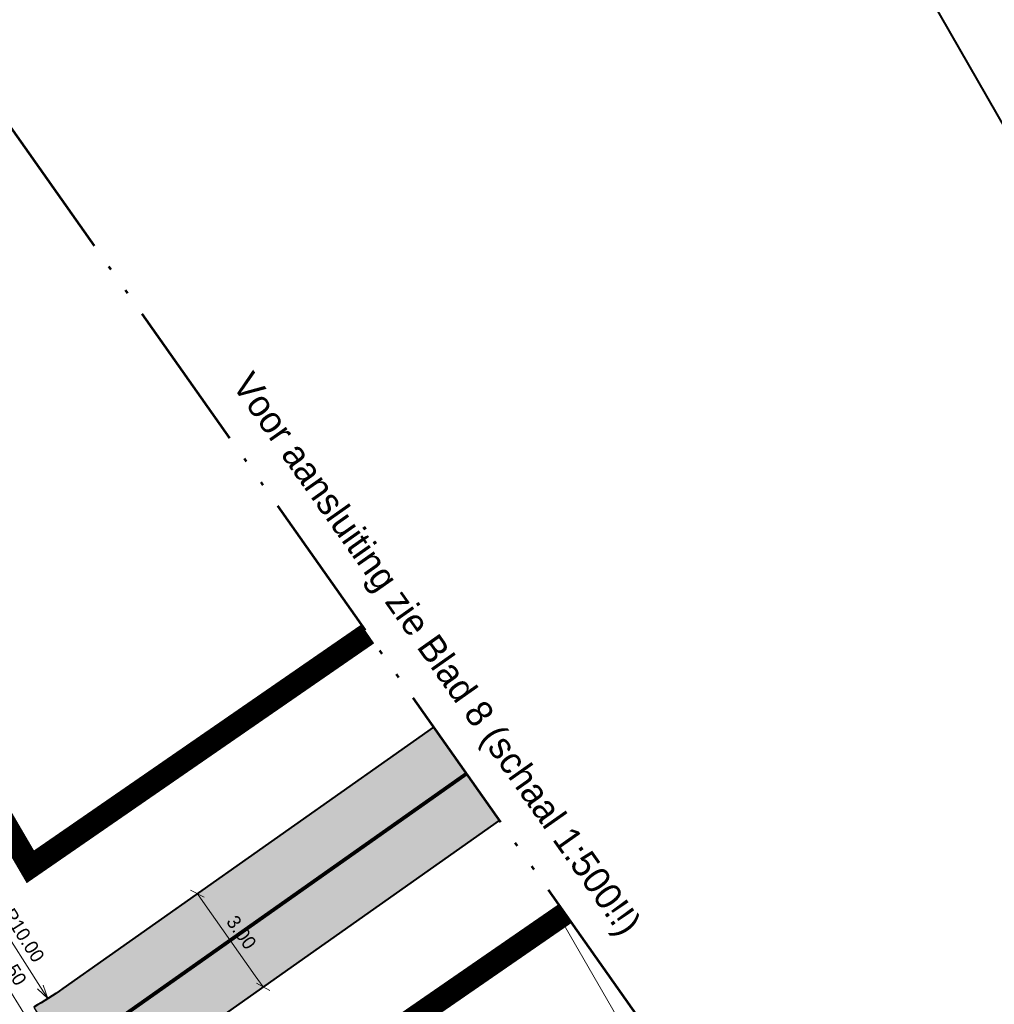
# Model space of a CAD drawing. Header units: metres. Extents: x 148742 to 148951, y 485553 to 485794.
# Tile 51 of 53: x 148855 to 148880, y 485707 to 485733. Entities that reach past the tile are written whole.
import ezdxf

# ---------------------------------------------------------------- set-up
doc = ezdxf.new("R2010")
doc.units = ezdxf.units.M
doc.header["$MEASUREMENT"] = 0
for name, pattern in [('0.30-2.70 (0.10)', [3, 0.3, -2.7]), ('assen', [2.5, 2, -0.5]), ('bladgr', [6.12, 4, -0.66, 0.07, -0.66, 0.07, -0.66])]:
    doc.linetypes.add(name, pattern=pattern)
doc.layers.get('Defpoints').update_dxf_attribs({"color": 253, "lineweight": 13})
for name, color, linetype, lineweight in [('BWR-alg-assenplan', 92, 'assen', 30), ('BWR-nieuw-belijning-030-270 streep dik 100', 51, '0.30-2.70 (0.10)', 0), ('TOP-L-topo objecten vlak', 7, 'Continuous', 0), ('WVB-alg-bladgrens', 2, 'bladgr', 53), ('WVB-alg-onderhoek', 7, 'Continuous', 30), ('WVB-alg-werkgrens', 6, 'Continuous', 53), ('WVB-dim-terr-maatvoering 018', 7, 'Continuous', 13), ('WVB-pen-dik 035', 1, 'Continuous', 40), ('WVB-raster-20%', 254, 'Continuous', 30), ('WVB-tekst-dik 035', 1, 'Continuous', 40)]:
    doc.layers.add(name, color=color, linetype=linetype, lineweight=lineweight)
doc.styles.add('1 200   0.18', font='WORKING.shx', dxfattribs={"height": 0.36})
doc.styles.add('Style-WORKING', font='WORKING.shx')
doc.dimstyles.new('TER 1 200', dxfattribs={"dimtxt": 0.36, "dimasz": 0.36, "dimexe": 0.18, "dimexo": 0.0625, "dimgap": 0.18, "dimtad": 1, "dimzin": 0, "dimdsep": 46, "dimtxsty": '1 200   0.18', "dimblk": 'TerminatorOpen_0.5', "dimcen": 0, "dimse1": 1, "dimse2": 1, "dimclrd": 256, "dimclre": 256, "dimclrt": 7, "dimazin": 0, "dimtfac": 1, "dimtdec": 0, "dimtmove": 1, "dimatfit": 1, "dimldrblk": 'TerminatorOpen_0.5', "dimfxl": 0.18, "dimfxlon": 1, "dimfrac": 2, "dimtolj": 1, "dimtzin": 0, "dimlwd": -1, "dimlwe": -1, "dimarcsym": 0})

# ---------------------------------------------------------------- blocks, each defined once
blk = doc.blocks.new('_Oblique_0.5')
at = {"color": 0, "linetype": 'ByBlock', "lineweight": -2}
for p, q in [((0, 0), (-1, 0)), ((0.5, 0.25), (-0.5, -0.25))]:
    blk.add_line(p, q, dxfattribs=at)
blk = doc.blocks.new('*D51')
at = {"layer": 'Defpoints', "color": 0, "lineweight": 40, "transparency": 16777216}
for p in [(148858.79, 485709.878), (148860.925, 485707.712), (148860.519, 485707.426)]:
    blk.add_point(p, dxfattribs=at)
at = {"layer": 'WVB-dim-terr-maatvoering 018', "transparency": 16777216}
for p, q in [((148859.049, 485710.06), (148859.343, 485710.267)), ((148859.403, 485709.869), (148860.717, 485708.006)), ((148860.778, 485707.608), (148861.072, 485707.815))]:
    blk.add_line(p, q, dxfattribs=at)
at = {"layer": 'WVB-dim-terr-maatvoering 018', "transparency": 16777216, "xscale": 0.36, "yscale": 0.36, "zscale": 0.36}
for p, rotation in [((148859.196, 485710.163), 125.1902883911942), ((148860.925, 485707.712), 305.1902883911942)]:
    blk.add_blockref('_Oblique_0.5', p, dxfattribs=dict(at, rotation=rotation))
at = {"layer": 'WVB-dim-terr-maatvoering 018', "color": 7, "transparency": 16777216, "insert": (148860.354, 485709.145), "char_height": 0.36, "attachment_point": 5, "rotation": 305.1903, "style": '1 200   0.18'}
blk.add_mtext('\\A1;\\C7;3.00', dxfattribs=at)
blk = doc.blocks.new('TerminatorOpen_0.5')
at = {"color": 0, "linetype": 'ByBlock', "lineweight": -2}
for q in [(-1, 0.25), (-1, 0), (-1, -0.25)]:
    blk.add_line((0, 0), q, dxfattribs=at)
blk = doc.blocks.new('*D52')
at = {"layer": 'Defpoints', "color": 0, "lineweight": 40, "transparency": 16777216}
for p in [(148849.892, 485715.839), (148855.261, 485707.403)]:
    blk.add_point(p, dxfattribs=at)
at = {"layer": 'WVB-dim-terr-maatvoering 018', "transparency": 16777216}
blk.add_line((148853.772, 485709.743), (148855.068, 485707.707), dxfattribs=at)
at = {"layer": 'WVB-dim-terr-maatvoering 018', "transparency": 16777216, "xscale": 0.36, "yscale": 0.36, "zscale": 0.36, "rotation": 302.47575135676}
blk.add_blockref('TerminatorOpen_0.5', (148855.261, 485707.403), dxfattribs=at)
at = {"layer": 'WVB-dim-terr-maatvoering 018', "color": 7, "transparency": 16777216, "insert": (148854.627, 485709.07), "char_height": 0.36, "attachment_point": 5, "rotation": 302.4758, "style": '1 200   0.18'}
blk.add_mtext('\\A1;\\C7;R10.00', dxfattribs=at)
blk = doc.blocks.new('*D53')
at = {"layer": 'Defpoints', "color": 0, "lineweight": 40, "transparency": 16777216}
for p in [(148849.377, 485715.476), (148855.45, 485705.71)]:
    blk.add_point(p, dxfattribs=at)
at = {"layer": 'WVB-dim-terr-maatvoering 018', "transparency": 16777216}
blk.add_line((148853.355, 485709.079), (148855.259, 485706.016), dxfattribs=at)
at = {"layer": 'WVB-dim-terr-maatvoering 018', "transparency": 16777216, "xscale": 0.36, "yscale": 0.36, "zscale": 0.36, "rotation": 301.8713109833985}
blk.add_blockref('TerminatorOpen_0.5', (148855.45, 485705.71), dxfattribs=at)
at = {"layer": 'WVB-dim-terr-maatvoering 018', "color": 7, "transparency": 16777216, "insert": (148854.163, 485708.461), "char_height": 0.36, "attachment_point": 5, "rotation": 301.8713, "style": '1 200   0.18'}
blk.add_mtext('\\A1;\\C7;R11.50', dxfattribs=at)

msp = doc.modelspace()

# ---------------------------------------------------------------- hatches: boundary and pattern name
at = {"layer": 'WVB-raster-20%', "extrusion": (0, 0, -1)}
msp.add_hatch(color=256, dxfattribs=at).paths.add_polyline_path([(-148855.655, 485707.667, 0.022579), (-148854.894, 485707.18), (-148856.395, 485704.583, -0.022579), (-148857.384, 485705.215), (-148867.134, 485712.09), (-148865.405, 485714.542)])

# ---------------------------------------------------------------- linework, layer by layer
at = {"layer": 'BWR-alg-assenplan', "lineweight": 30}
msp.add_line((148866.269, 485713.316), (148856.005, 485706.078), dxfattribs=at)
at = {"layer": 'BWR-nieuw-belijning-030-270 streep dik 100', "color": 7, "linetype": '0.30-2.70 (0.10)', "flags": 128}
msp.add_lwpolyline([(148855.103, 485705.503, 0.1, 0.1, 0.023258), (148856.005, 485706.078, 0.1, 0.1, 0), (148866.269, 485713.316, 0.1, 0.1, 0)], format="xyseb", dxfattribs=at)
at = {"layer": 'TOP-L-topo objecten vlak', "color": 7, "linetype": 'Continuous', "lineweight": 0, "flags": 128}
msp.add_lwpolyline([(148910.33, 485637.476), (148868.61, 485709.73), (148868.735, 485709.819)], dxfattribs=at)
at = {"layer": 'WVB-alg-bladgrens', "linetype": 'bladgr'}
msp.add_line((148822.123, 485775.919), (148917.043, 485641.314), dxfattribs=at)
at = {"layer": 'WVB-alg-onderhoek', "lineweight": 40, "flags": 128}
msp.add_lwpolyline([(148746.715, 485732.596), (148848.34, 485555.71), (148947.881, 485612.899), (148846.257, 485789.785)], close=True, dxfattribs=at)
at = {"layer": 'WVB-alg-werkgrens', "flags": 128}
msp.add_lwpolyline([(148863.676, 485716.994, 0.6, 0.6, 0), (148854.803, 485710.87, 0.6, 0.6, 0), (148823.974, 485763.736, 0.6, 0.6, 0), (148798.835, 485748.964, 0.6, 0.6, 0), (148867.195, 485630.641, 0.6, 0.6, 0), (148892.812, 485645.694, 0.6, 0.6, 0), (148859.35, 485703.074, 0.6, 0.6, 0), (148868.862, 485709.638, 0.6, 0.6, 0)], format="xyseb", dxfattribs=at)
at = {"layer": 'WVB-pen-dik 035'}
for p, q in [((148865.405, 485714.542), (148855.655, 485707.667)), ((148867.134, 485712.09), (148857.384, 485705.215))]:
    msp.add_line(p, q, dxfattribs=at)
at = {"layer": 'WVB-pen-dik 035', "extrusion": (0, 0, -1)}
msp.add_arc((-148849.892, 485715.839), 10, 234.8097, 239.9835, dxfattribs=at)
at = {"layer": 'WVB-raster-20%', "flags": 128}
msp.add_lwpolyline([(148855.655, 485707.667, -0.022579), (148854.894, 485707.18), (148856.395, 485704.583, 0.022579), (148857.384, 485705.215), (148867.134, 485712.09), (148865.405, 485714.542)], format="xyb", close=True, dxfattribs=at)

# ---------------------------------------------------------------- texts
at = {"layer": 'WVB-tekst-dik 035', "linetype": 'Continuous', "style": 'Style-WORKING'}
msp.add_text('Voor aansluiting zie Blad 8 (schaal 1:500!!)', height=0.7, rotation=305.1903, dxfattribs=at).set_placement((148860.086, 485723.542))

# ---------------------------------------------------------------- dimensions: what is measured, and where the dimension line sits
at = {"layer": 'WVB-dim-terr-maatvoering 018'}
for center, mpoint, picture, middle in [((148849.892, 485715.839), (148855.261, 485707.403), '*D52', (148854.323, 485708.877)), ((148849.377, 485715.476), (148855.45, 485705.71), '*D53', (148853.857, 485708.271))]:
    dim = msp.add_radius_dim(center=center, mpoint=mpoint, text='\\C7;<>', dimstyle='TER 1 200', override={"dimtdec": 2, "dimtmove": 1}, dxfattribs=at)
    dim.commit()
    dim.dimension.update_dxf_attribs({"geometry": picture, "text_midpoint": middle, "dimtype": 164})
dim = msp.add_linear_dim(base=(148860.925, 485707.712), p1=(148858.79, 485709.878), p2=(148860.519, 485707.426), angle=305.1903, text='\\C7;<>', dimstyle='TER 1 200', override={"dimblk": '_Oblique_0.5', "dimse1": 0, "dimse2": 0, "dimtdec": 2, "dimtmove": 2}, dxfattribs=at)
dim.commit()
dim.dimension.update_dxf_attribs({"geometry": '*D51', "text_midpoint": (148860.354, 485709.145)})

doc.saveas('drawing.dxf')
